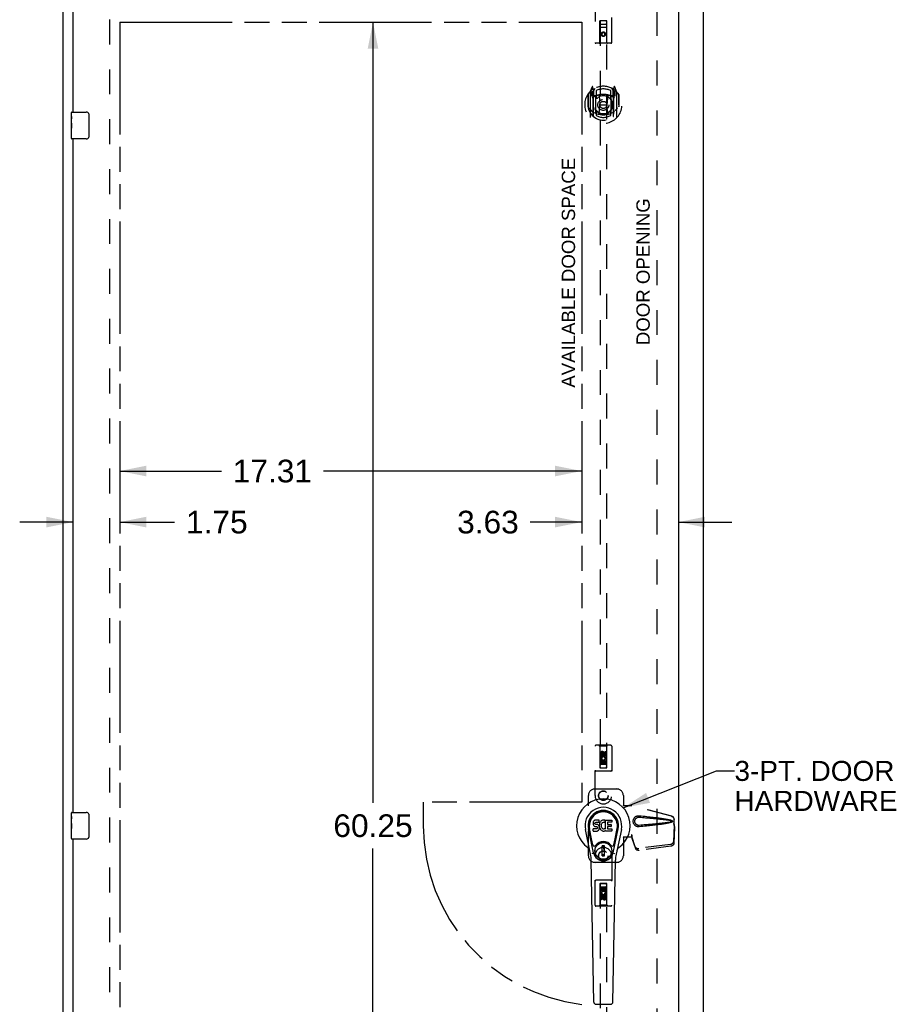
# Model space of a CAD drawing. Header units: inches. Extents: x 0 to 170, y 0 to 110.
# Tile 3 of 12: x 50 to 83, y 36 to 73. Entities that reach past the tile are written whole.
import ezdxf

# ---------------------------------------------------------------- set-up
doc = ezdxf.new("R2010")
doc.units = ezdxf.units.IN
doc.header["$LTSCALE"] = 9.35
doc.header["$MEASUREMENT"] = 0
doc.linetypes.add('HIDDEN', pattern=[0.2, 0.1, -0.1])
doc.linetypes.add('PHANTOM', pattern=[0.8, 0.45, -0.05, 0.1, -0.05, 0.1, -0.05])
doc.layers.get('0').update_dxf_attribs({"linetype": 'CONTINUOUS'})
for name, color, linetype in [('02___PRT_ALL_AXES', 7, 'CONTINUOUS'), ('AVAILABLE_DOOR_SPACE', 7, 'CONTINUOUS'), ('DEFAULT_2', 8, 'HIDDEN'), ('DIMENSIONS', 7, 'CONTINUOUS')]:
    doc.layers.add(name, color=color, linetype=linetype)
doc.styles.get("Standard").update_dxf_attribs({"font": 'arial.ttf'})
doc.dimstyles.new('DIMSTYLE_2', dxfattribs={"dimtxt": 0.85, "dimasz": 1, "dimexe": 0.09, "dimexo": 0.07, "dimgap": 0.0425, "dimtad": 0, "dimtih": 1, "dimtoh": 1, "dimzin": 4, "dimdsep": 46, "dimtxsty": 'Standard', "dimblk": '_FILLED', "dimblk1": '_FILLED', "dimblk2": '_FILLED', "dimcen": 0.09, "dimazin": 1, "dimtfac": 1, "dimtdec": 3, "dimtofl": 0, "dimtmove": 0, "dimatfit": 3, "dimldrblk": '_FILLED', "dimfxl": 0, "dimtolj": 1, "dimtzin": 4, "dimarcsym": 0})
doc.dimstyles.get("Standard").update_dxf_attribs({"dimtxt": 0.85, "dimasz": 1, "dimexe": 0.09, "dimexo": 0.07, "dimgap": 0.09, "dimtad": 0, "dimtih": 1, "dimtoh": 1, "dimdec": 3, "dimzin": 4, "dimdsep": 46, "dimtxsty": 'Standard', "dimblk": '_FILLED', "dimblk1": '_FILLED', "dimblk2": '_FILLED', "dimcen": 0.09, "dimadec": 3, "dimazin": 1, "dimtp": 0.001, "dimtm": 0.001, "dimtfac": 1, "dimtdec": 3, "dimtofl": 0, "dimtmove": 0, "dimatfit": 3, "dimldrblk": '_FILLED', "dimfxl": 0, "dimtolj": 1, "dimtzin": 4, "dimarcsym": 0})

# ---------------------------------------------------------------- blocks, each defined once
blk = doc.blocks.new('_FILLED')
at = {"color": 0, "linetype": 'ByBlock'}
blk.add_solid([(0, 0), (-1, 0.2), (-1, -0.2)], dxfattribs=at)
blk = doc.blocks.new('*D11')
at = {"layer": 'DIMENSIONS', "color": 2, "linetype": 'Continuous'}
for p, q in [((52.385, 53.886), (50.385, 53.886)), ((54.135, 53.886), (56.193, 53.886))]:
    blk.add_line(p, q, dxfattribs=at)
blk.add_blockref('_FILLED', (52.385, 53.886), dxfattribs=at)
at = {"layer": 'DIMENSIONS', "color": 2, "linetype": 'Continuous', "rotation": 180}
blk.add_blockref('_FILLED', (54.135, 53.886), dxfattribs=at)
at = {"layer": 'DIMENSIONS', "color": 2, "linetype": 'Continuous', "insert": (56.618, 54.311), "char_height": 0.85, "width": 2.30985, "attachment_point": 1, "line_spacing_factor": 0.9}
blk.add_mtext('1.75', dxfattribs=at)
blk = doc.blocks.new('*D12')
at = {"layer": 'DIMENSIONS', "color": 2, "linetype": 'Continuous'}
for p, q in [((54.135, 55.8), (57.946, 55.8)), ((71.448, 55.8), (61.766, 55.8))]:
    blk.add_line(p, q, dxfattribs=at)
at = {"layer": 'DIMENSIONS', "color": 2, "linetype": 'Continuous', "rotation": 180}
blk.add_blockref('_FILLED', (54.135, 55.8), dxfattribs=at)
at = {"layer": 'DIMENSIONS', "color": 2, "linetype": 'Continuous'}
blk.add_blockref('_FILLED', (71.448, 55.8), dxfattribs=at)
at = {"layer": 'DIMENSIONS', "color": 2, "linetype": 'Continuous', "insert": (59.856, 56.225), "char_height": 0.85, "width": 2.97026, "attachment_point": 2, "line_spacing_factor": 0.9}
blk.add_mtext('17.31', dxfattribs=at)
blk = doc.blocks.new('*D13')
at = {"layer": 'DIMENSIONS', "color": 2, "linetype": 'Continuous'}
for p, q in [((71.448, 53.886), (69.515, 53.886)), ((75.073, 53.886), (77.073, 53.886))]:
    blk.add_line(p, q, dxfattribs=at)
blk.add_blockref('_FILLED', (71.448, 53.886), dxfattribs=at)
at = {"layer": 'DIMENSIONS', "color": 2, "linetype": 'Continuous', "rotation": 180}
blk.add_blockref('_FILLED', (75.073, 53.886), dxfattribs=at)
at = {"layer": 'DIMENSIONS', "color": 2, "linetype": 'Continuous', "insert": (69.09, 54.311), "char_height": 0.85, "width": 2.30985, "attachment_point": 3, "line_spacing_factor": 0.9}
blk.add_mtext('3.63', dxfattribs=at)
blk = doc.blocks.new('*D14')
at = {"layer": 'DIMENSIONS', "color": 2, "linetype": 'Continuous'}
for p, q in [((63.626, 73.755), (63.626, 77.418)), ((63.626, 77.418), (64.451, 77.418)), ((63.626, 72.63), (63.626, 70.63))]:
    blk.add_line(p, q, dxfattribs=at)
for p, rotation in [((63.626, 73.755), 270), ((63.626, 72.63), 90)]:
    blk.add_blockref('_FILLED', p, dxfattribs=dict(at, rotation=rotation))
at = {"layer": 'DIMENSIONS', "color": 2, "linetype": 'Continuous', "insert": (64.876, 77.843), "char_height": 0.85, "width": 2.30985, "attachment_point": 1, "line_spacing_factor": 0.9}
blk.add_mtext('1.13', dxfattribs=at)
blk = doc.blocks.new('*D15')
at = {"layer": 'DIMENSIONS', "color": 2, "linetype": 'Continuous'}
for p, q in [((63.626, 72.63), (63.626, 43.355)), ((63.626, 12.38), (63.626, 41.655))]:
    blk.add_line(p, q, dxfattribs=at)
for p, rotation in [((63.626, 72.63), 90), ((63.626, 12.38), 270)]:
    blk.add_blockref('_FILLED', p, dxfattribs=dict(at, rotation=rotation))
at = {"layer": 'DIMENSIONS', "color": 2, "linetype": 'Continuous', "insert": (63.626, 42.93), "char_height": 0.85, "width": 2.97026, "attachment_point": 2, "line_spacing_factor": 0.9}
blk.add_mtext('60.25', dxfattribs=at)

msp = doc.modelspace()

# ---------------------------------------------------------------- linework, layer by layer
at = {"color": 3, "linetype": 'Continuous'}
for p, q in [((52.01, 4.609), (52.01, 76.401)), ((76.01, 4.609), (76.01, 76.401)), ((52.385, 69.255), (52.385, 73.651)), ((75.073, 73.651), (75.073, 11.359)), ((52.385, 43.005), (52.385, 68.255)), ((52.385, 16.755), (52.385, 42.005))]:
    msp.add_line(p, q, dxfattribs=at)
at = {"color": 7, "linetype": 'Continuous'}
for p, q in [((52.325, 69.094), (52.325, 69.24)), ((52.34, 69.255), (52.88, 69.255)), ((52.98, 69.155), (52.98, 68.355)), ((52.325, 68.836), (52.325, 68.87)), ((52.325, 68.639), (52.325, 68.671)), ((52.325, 68.27), (52.325, 68.409)), ((52.88, 68.255), (52.34, 68.255)), ((52.325, 42.844), (52.325, 42.99)), ((52.34, 43.005), (52.88, 43.005)), ((52.98, 42.905), (52.98, 42.105)), ((52.325, 42.586), (52.325, 42.62)), ((71.876, 42.619), (71.874, 42.596)), ((71.874, 42.596), (71.875, 42.572)), ((71.875, 42.572), (71.879, 42.548)), ((71.881, 42.643), (71.876, 42.619)), ((71.879, 42.548), (71.887, 42.526)), ((71.89, 42.665), (71.881, 42.643)), ((71.887, 42.526), (71.9, 42.506)), ((71.904, 42.685), (71.89, 42.665)), ((71.9, 42.506), (71.916, 42.488)), ((71.912, 42.693), (71.904, 42.685)), ((71.922, 42.699), (71.912, 42.693)), ((71.916, 42.488), (71.936, 42.475)), ((71.944, 42.709), (71.922, 42.699)), ((71.936, 42.475), (71.947, 42.471)), ((71.967, 42.716), (71.944, 42.709)), ((71.945, 42.584), (71.946, 42.599)), ((71.946, 42.576), (71.945, 42.584)), ((71.946, 42.599), (71.948, 42.614)), ((71.948, 42.569), (71.946, 42.576)), ((71.947, 42.471), (71.959, 42.469)), ((71.948, 42.614), (71.951, 42.621)), ((71.952, 42.563), (71.948, 42.569)), ((71.951, 42.621), (71.957, 42.625)), ((71.959, 42.559), (71.952, 42.563)), ((71.957, 42.625), (71.971, 42.63)), ((71.973, 42.555), (71.959, 42.559)), ((71.959, 42.469), (72.006, 42.469)), ((72.107, 42.716), (71.967, 42.716)), ((71.971, 42.63), (71.986, 42.631)), ((71.997, 42.555), (71.973, 42.555)), ((71.986, 42.631), (72.099, 42.631)), ((72.021, 42.554), (71.997, 42.555)), ((72.006, 42.469), (72.014, 42.468)), ((72.014, 42.468), (72.021, 42.465)), ((72.045, 42.549), (72.021, 42.554)), ((72.021, 42.465), (72.027, 42.461)), ((72.027, 42.461), (72.032, 42.455)), ((72.032, 42.455), (72.038, 42.441)), ((72.055, 42.544), (72.045, 42.549)), ((72.065, 42.537), (72.055, 42.544)), ((72.083, 42.521), (72.065, 42.537)), ((72.096, 42.501), (72.083, 42.521)), ((72.105, 42.478), (72.096, 42.501)), ((72.099, 42.631), (72.104, 42.632)), ((72.104, 42.632), (72.106, 42.637)), ((72.111, 42.455), (72.105, 42.478)), ((72.106, 42.637), (72.107, 42.65)), ((72.111, 42.552), (72.106, 42.508)), ((72.106, 42.508), (72.107, 42.486)), ((72.108, 42.673), (72.107, 42.716)), ((72.107, 42.65), (72.108, 42.673)), ((72.107, 42.486), (72.11, 42.464)), ((72.11, 42.464), (72.115, 42.442)), ((72.115, 42.574), (72.111, 42.552)), ((72.114, 42.431), (72.111, 42.455)), ((72.121, 42.596), (72.115, 42.574)), ((72.129, 42.616), (72.121, 42.596)), ((72.14, 42.636), (72.129, 42.616)), ((72.153, 42.654), (72.14, 42.636)), ((72.168, 42.671), (72.153, 42.654)), ((72.184, 42.686), (72.168, 42.671)), ((72.176, 42.524), (72.175, 42.497)), ((72.175, 42.497), (72.177, 42.483)), ((72.179, 42.55), (72.176, 42.524)), ((72.177, 42.483), (72.18, 42.471)), ((72.183, 42.563), (72.179, 42.55)), ((72.18, 42.471), (72.19, 42.446)), ((72.189, 42.575), (72.183, 42.563)), ((72.202, 42.699), (72.184, 42.686)), ((72.203, 42.598), (72.189, 42.575)), ((72.223, 42.708), (72.202, 42.699)), ((72.211, 42.608), (72.203, 42.598)), ((72.222, 42.616), (72.211, 42.608)), ((72.247, 42.626), (72.222, 42.616)), ((72.245, 42.713), (72.223, 42.708)), ((72.267, 42.715), (72.245, 42.713)), ((72.26, 42.63), (72.247, 42.626)), ((72.273, 42.63), (72.26, 42.63)), ((72.289, 42.714), (72.267, 42.715)), ((72.286, 42.626), (72.273, 42.63)), ((72.299, 42.621), (72.286, 42.626)), ((72.3, 42.713), (72.289, 42.714)), ((72.311, 42.709), (72.3, 42.713)), ((72.331, 42.692), (72.305, 42.624)), ((72.33, 42.697), (72.311, 42.709)), ((72.34, 42.714), (72.577, 42.714)), ((72.34, 42.389), (72.34, 42.714)), ((72.41, 42.626), (72.41, 42.559)), ((72.411, 42.468), (72.411, 42.39)), ((72.577, 42.631), (72.414, 42.631)), ((72.414, 42.555), (72.546, 42.555)), ((72.546, 42.472), (72.416, 42.472)), ((72.55, 42.55), (72.55, 42.477)), ((72.581, 42.71), (72.581, 42.635)), ((52.325, 42.389), (52.325, 42.421)), ((52.325, 42.02), (52.325, 42.159)), ((71.784, 41.435), (71.586, 42.361)), ((71.894, 41.482), (71.702, 42.386)), ((71.75, 42.16), (71.706, 42.387)), ((71.817, 42.013), (71.743, 42.394)), ((71.876, 42.31), (71.876, 42.385)), ((71.94, 42.39), (71.881, 42.389)), ((71.881, 42.305), (72.025, 42.305)), ((72.001, 42.39), (71.94, 42.39)), ((72.016, 42.391), (72.001, 42.39)), ((72.023, 42.394), (72.016, 42.391)), ((72.028, 42.4), (72.023, 42.394)), ((72.025, 42.305), (72.037, 42.306)), ((72.037, 42.412), (72.028, 42.4)), ((72.04, 42.419), (72.037, 42.412)), ((72.037, 42.306), (72.048, 42.31)), ((72.038, 42.441), (72.041, 42.426)), ((72.041, 42.426), (72.04, 42.419)), ((72.048, 42.31), (72.068, 42.324)), ((72.068, 42.324), (72.085, 42.341)), ((72.085, 42.341), (72.092, 42.351)), ((72.092, 42.351), (72.097, 42.362)), ((72.097, 42.362), (72.106, 42.384)), ((72.106, 42.384), (72.112, 42.407)), ((72.112, 42.407), (72.114, 42.431)), ((72.115, 42.442), (72.122, 42.421)), ((72.122, 42.421), (72.143, 42.381)), ((72.143, 42.381), (72.156, 42.363)), ((72.156, 42.363), (72.17, 42.346)), ((72.17, 42.346), (72.187, 42.331)), ((72.187, 42.331), (72.204, 42.318)), ((72.19, 42.446), (72.203, 42.423)), ((72.203, 42.423), (72.212, 42.413)), ((72.204, 42.318), (72.214, 42.312)), ((72.212, 42.413), (72.222, 42.404)), ((72.214, 42.312), (72.225, 42.309)), ((72.222, 42.404), (72.233, 42.396)), ((72.225, 42.309), (72.247, 42.303)), ((72.233, 42.396), (72.246, 42.392)), ((72.246, 42.392), (72.259, 42.389)), ((72.247, 42.303), (72.269, 42.301)), ((72.259, 42.389), (72.272, 42.389)), ((72.269, 42.301), (72.291, 42.304)), ((72.272, 42.389), (72.286, 42.391)), ((72.286, 42.391), (72.298, 42.395)), ((72.291, 42.304), (72.312, 42.311)), ((72.298, 42.395), (72.31, 42.4)), ((72.31, 42.4), (72.321, 42.408)), ((72.312, 42.311), (72.331, 42.322)), ((72.328, 42.407), (72.34, 42.389)), ((72.342, 42.322), (72.331, 42.322)), ((72.331, 42.322), (72.331, 42.322)), ((72.342, 42.309), (72.342, 42.322)), ((72.577, 42.305), (72.346, 42.305)), ((72.416, 42.386), (72.577, 42.386)), ((72.582, 42.381), (72.582, 42.309)), ((72.626, 41.482), (72.818, 42.386)), ((72.703, 42.013), (72.777, 42.394)), ((72.934, 42.361), (72.737, 41.435)), ((72.77, 42.16), (72.814, 42.387)), ((52.88, 42.005), (52.34, 42.005)), ((71.865, 41.788), (71.817, 42.013)), ((72.305, 41.747), (72.215, 41.747)), ((72.215, 41.373), (72.215, 41.747)), ((72.305, 41.373), (72.305, 41.747)), ((72.655, 41.788), (72.703, 42.013)), ((72.215, 41.708), (72.305, 41.708)), ((72.305, 41.413), (72.215, 41.413)), ((72.215, 41.373), (72.305, 41.373)), ((72.266, 41.708), (72.266, 41.629)), ((72.305, 41.629), (72.266, 41.629)), ((71.902, 35.889), (71.809, 41.21)), ((72.618, 35.889), (72.711, 41.21)), ((71.981, 35.812), (72.539, 35.812))]:
    msp.add_line(p, q, dxfattribs=at)
for points in [[(52.973, 69.191), (52.975, 69.185), (52.977, 69.18), (52.978, 69.174), (52.979, 69.167), (52.98, 69.161), (52.98, 69.155)], [(52.98, 68.355), (52.98, 68.349), (52.979, 68.342), (52.978, 68.336), (52.977, 68.33), (52.975, 68.324), (52.973, 68.319)], [(52.973, 42.941), (52.975, 42.935), (52.977, 42.93), (52.978, 42.924), (52.979, 42.917), (52.98, 42.911), (52.98, 42.905)], [(52.98, 42.105), (52.98, 42.099), (52.979, 42.092), (52.978, 42.086), (52.977, 42.08), (52.975, 42.074), (52.973, 42.069)], [(71.862, 41.452), (71.86, 41.457), (71.858, 41.463), (71.857, 41.469), (71.856, 41.474)], [(72.664, 41.474), (72.663, 41.469), (72.662, 41.463), (72.66, 41.457), (72.658, 41.452)]]:
    msp.add_lwpolyline(points, dxfattribs=at)
for radius in [0.317, 0.313]:
    msp.add_circle((72.26, 41.56), radius, dxfattribs=at)
for centre, radius, start, end in [((52.34, 69.24), 0.015, 90, 180), ((52.88, 69.155), 0.1, 21.1999, 90), ((52.88, 68.355), 0.1, 270, 338.7946), ((52.34, 68.27), 0.015, 180, 270), ((72.26, 42.505), 1.004, 305.5066, 234.4934), ((72.26, 42.505), 0.689, 347.9703, 192.0297), ((52.34, 42.99), 0.015, 90, 180), ((52.88, 42.905), 0.1, 21.1999, 90), ((72.26, 42.505), 0.571, 347.9703, 192.0297), ((72.26, 42.495), 0.527, 348.9402, 191.0594), ((72.301, 42.626), 0.00448, 246.1578, 339.0016), ((72.327, 42.694), 0.00448, 339.0016, 51.8729), ((72.414, 42.626), 0.00448, 90, 180), ((72.414, 42.559), 0.00448, 180, 270), ((72.416, 42.468), 0.00448, 90, 180), ((72.546, 42.55), 0.00448, 0, 90), ((72.546, 42.477), 0.00448, 270, 360), ((72.577, 42.71), 0.00448, 0, 90), ((72.577, 42.635), 0.00448, 270, 360), ((71.881, 42.385), 0.00448, 90, 180.0119), ((71.881, 42.31), 0.00483, 180, 270), ((72.324, 42.404), 0.00448, 34.0893, 127.3444), ((72.346, 42.309), 0.00448, 180, 270), ((72.416, 42.39), 0.00448, 180, 270), ((72.577, 42.381), 0.00448, 0, 90), ((72.577, 42.309), 0.00448, 270, 360), ((52.34, 42.02), 0.015, 180, 270), ((52.88, 42.105), 0.1, 270, 338.7946), ((71.923, 41.8), 0.0591, 192.0297, 324.5763), ((72.26, 41.56), 0.354, 35.4237, 144.5763), ((72.597, 41.8), 0.0591, 215.4237, 347.9703), ((71.563, 41.527), 0.197, 12.0297, 54.4934), ((70.628, 41.189), 1.181, 1, 12.0297), ((72.26, 41.56), 0.374, 192.0297, 347.9703), ((73.892, 41.189), 1.181, 167.9703, 179), ((72.957, 41.527), 0.197, 125.5066, 167.9703), ((71.981, 35.891), 0.0787, 181, 270), ((72.539, 35.891), 0.0787, 270, 359)]:
    msp.add_arc(centre, radius, start, end, dxfattribs=at)
msp.add_ellipse((72.26, 42.495), major_axis=(0, 0.565), ratio=0.999848, start_param=-1.76365, end_param=1.76365, dxfattribs=at)
at = {"layer": '02___PRT_ALL_AXES', "color": 7, "linetype": 'Continuous'}
for p, q in [((52.325, 69.094), (52.325, 69.24)), ((52.325, 68.836), (52.325, 69.093)), ((52.331, 69.038), (52.325, 69.038)), ((52.325, 68.87), (52.332, 68.87)), ((52.325, 68.27), (52.325, 68.834)), ((52.327, 68.807), (52.325, 68.807)), ((52.325, 68.675), (52.331, 68.675)), ((52.332, 68.87), (52.332, 69.006)), ((52.325, 68.639), (52.332, 68.639)), ((52.325, 68.577), (52.332, 68.577)), ((52.325, 68.409), (52.332, 68.409)), ((52.332, 68.409), (52.332, 68.639)), ((52.325, 42.844), (52.325, 42.99)), ((52.325, 42.586), (52.325, 42.843)), ((52.331, 42.788), (52.325, 42.788)), ((52.325, 42.62), (52.332, 42.62)), ((52.325, 42.02), (52.325, 42.584)), ((52.327, 42.557), (52.325, 42.557)), ((52.332, 42.62), (52.332, 42.756)), ((52.325, 42.425), (52.331, 42.425)), ((52.325, 42.389), (52.332, 42.389)), ((52.325, 42.327), (52.332, 42.327)), ((52.325, 42.159), (52.332, 42.159)), ((52.332, 42.159), (52.332, 42.389))]:
    msp.add_line(p, q, dxfattribs=at)
at = {"layer": '02___PRT_ALL_AXES', "color": 8, "linetype": 'HIDDEN'}
for p, q in [((72.153, 45.128), (72.153, 45.22)), ((72.196, 45.128), (72.153, 45.128)), ((72.196, 45.22), (72.196, 45.128)), ((72.24, 45.192), (72.24, 45.22)), ((72.281, 45.234), (72.281, 45.188)), ((72.324, 45.284), (72.367, 45.284)), ((72.324, 45.192), (72.324, 45.284)), ((72.367, 45.284), (72.367, 45.192)), ((72.153, 44.971), (72.331, 44.971)), ((72.153, 44.815), (72.153, 44.971)), ((72.196, 44.815), (72.153, 44.815)), ((72.201, 44.996), (72.162, 44.979)), ((72.238, 44.929), (72.196, 44.929)), ((72.196, 44.929), (72.196, 44.815)), ((72.238, 44.837), (72.238, 44.929)), ((72.281, 44.837), (72.238, 44.837)), ((72.324, 44.929), (72.281, 44.929)), ((72.281, 44.929), (72.281, 44.837)), ((72.331, 44.971), (72.312, 44.984)), ((72.324, 44.815), (72.324, 44.929)), ((72.367, 44.815), (72.324, 44.815)), ((72.356, 44.975), (72.354, 44.971)), ((72.354, 44.971), (72.367, 44.971)), ((72.367, 44.971), (72.367, 44.815)), ((72.153, 40.195), (72.196, 40.195)), ((72.153, 40.038), (72.153, 40.195)), ((72.166, 40.038), (72.153, 40.038)), ((72.164, 40.035), (72.166, 40.038)), ((72.367, 40.038), (72.189, 40.038)), ((72.189, 40.038), (72.208, 40.025)), ((72.196, 40.195), (72.196, 40.081)), ((72.196, 40.081), (72.239, 40.081)), ((72.239, 40.173), (72.282, 40.173)), ((72.239, 40.081), (72.239, 40.173)), ((72.282, 40.173), (72.282, 40.081)), ((72.282, 40.081), (72.324, 40.081)), ((72.319, 40.014), (72.358, 40.031)), ((72.324, 40.195), (72.367, 40.195)), ((72.324, 40.081), (72.324, 40.195)), ((72.324, 39.882), (72.367, 39.882)), ((72.324, 39.79), (72.324, 39.882)), ((72.367, 40.195), (72.367, 40.038)), ((72.367, 39.882), (72.367, 39.79)), ((72.153, 39.726), (72.153, 39.818)), ((72.196, 39.726), (72.153, 39.726)), ((72.196, 39.818), (72.196, 39.726)), ((72.239, 39.776), (72.239, 39.822)), ((72.28, 39.818), (72.28, 39.79))]:
    msp.add_line(p, q, dxfattribs=at)
at = {"layer": '02___PRT_ALL_AXES', "color": 7, "linetype": 'Continuous'}
for points in [[(52.325, 69.094), (52.325, 69.09), (52.326, 69.086), (52.326, 69.08), (52.327, 69.074), (52.328, 69.067), (52.329, 69.06), (52.33, 69.052), (52.33, 69.043)], [(52.33, 69.043), (52.331, 69.034), (52.332, 69.025), (52.332, 69.016), (52.332, 69.006)], [(52.325, 68.836), (52.325, 68.828), (52.326, 68.819), (52.326, 68.809)], [(52.326, 68.809), (52.327, 68.798), (52.328, 68.787), (52.329, 68.776), (52.33, 68.763), (52.331, 68.751), (52.331, 68.738), (52.332, 68.726), (52.332, 68.713), (52.332, 68.7), (52.331, 68.687), (52.331, 68.675), (52.33, 68.662), (52.329, 68.65)], [(52.325, 42.844), (52.325, 42.84), (52.326, 42.836), (52.326, 42.83), (52.327, 42.824), (52.328, 42.817), (52.329, 42.81), (52.33, 42.802), (52.33, 42.793)], [(52.325, 42.586), (52.325, 42.578), (52.326, 42.569), (52.326, 42.559)], [(52.326, 42.559), (52.327, 42.548), (52.328, 42.537), (52.329, 42.526), (52.33, 42.513), (52.331, 42.501), (52.331, 42.488), (52.332, 42.476), (52.332, 42.463), (52.332, 42.45), (52.331, 42.437), (52.331, 42.425), (52.33, 42.412), (52.329, 42.4)], [(52.33, 42.793), (52.331, 42.784), (52.332, 42.775), (52.332, 42.766), (52.332, 42.756)]]:
    msp.add_lwpolyline(points, dxfattribs=at)
at = {"layer": '02___PRT_ALL_AXES', "color": 8, "linetype": 'HIDDEN'}
for centre, radius in [((72.26, 72.177), 0.085), ((72.26, 45.177), 0.085), ((72.26, 43.63), 0.172), ((72.26, 41.38), 0.172), ((72.26, 39.832), 0.085)]:
    msp.add_circle(centre, radius, dxfattribs=at)
for centre, radius, start, end in [((72.218, 45.22), 0.0644, 12.2995, 180.0775), ((72.26, 45.021), 0.107, 334.2636, 203.4027), ((72.218, 45.22), 0.0219, 359.9011, 180), ((72.26, 45.021), 0.0639, 324.8895, 203.4026), ((72.303, 45.192), 0.0635, 180, 360), ((72.302, 45.192), 0.0219, 190.307, 360), ((72.26, 39.989), 0.107, 154.2636, 23.4027), ((72.217, 39.818), 0.0635, 0, 180), ((72.26, 39.989), 0.0639, 144.8895, 23.4026), ((72.218, 39.818), 0.0219, 10.307, 180), ((72.302, 39.79), 0.0644, 192.2995, 0.0775), ((72.302, 39.79), 0.0219, 179.9011, 360)]:
    msp.add_arc(centre, radius, start, end, dxfattribs=at)
at = {"layer": '02___PRT_ALL_AXES', "color": 7, "linetype": 'Continuous'}
for centre in [(52.588, 68.671), (52.588, 42.421)]:
    msp.add_ellipse(centre, major_axis=(0.263, 0), ratio=0.432808, start_param=3.141593, end_param=3.321581, dxfattribs=at)
at = {"layer": 'AVAILABLE_DOOR_SPACE', "color": 4, "linetype": 'PHANTOM'}
for p, q in [((54.135, 72.63), (54.135, 12.38)), ((54.135, 72.63), (71.448, 72.63)), ((71.448, 72.63), (71.448, 43.38)), ((65.51, 43.38), (65.51, 42.505)), ((71.448, 43.38), (65.51, 43.38))]:
    msp.add_line(p, q, dxfattribs=at)
msp.add_arc((72.26, 42.505), 6.75, 180, 263.0865, dxfattribs=at)
at = {"layer": 'DEFAULT_2', "color": 8, "linetype": 'HIDDEN'}
for p, q in [((71.948, 73.592), (71.948, 71.867)), ((72.573, 71.867), (72.573, 73.592)), ((53.76, 11.953), (53.76, 73.057)), ((74.26, 73.057), (74.26, 11.953)), ((72.13, 71.867), (72.134, 72.677)), ((72.388, 72.427), (72.132, 72.427)), ((72.135, 72.677), (72.134, 72.677)), ((72.135, 72.677), (72.135, 44.676)), ((72.385, 72.677), (72.135, 72.677)), ((72.175, 72.552), (72.345, 72.552)), ((72.385, 44.676), (72.385, 72.677)), ((72.387, 72.677), (72.385, 72.677)), ((72.39, 71.867), (72.387, 72.677)), ((72.26, 72.249), (72.198, 72.213)), ((72.198, 72.213), (72.198, 72.141)), ((72.198, 72.213), (72.208, 72.207)), ((72.198, 72.141), (72.208, 72.147)), ((72.198, 72.141), (72.26, 72.105)), ((72.26, 72.238), (72.208, 72.207)), ((72.208, 72.207), (72.208, 72.147)), ((72.208, 72.147), (72.26, 72.116)), ((72.26, 72.249), (72.26, 72.238)), ((72.323, 72.213), (72.26, 72.249)), ((72.313, 72.207), (72.26, 72.238)), ((72.26, 72.116), (72.313, 72.147)), ((72.26, 72.105), (72.323, 72.141)), ((72.26, 72.105), (72.26, 72.116)), ((72.323, 72.213), (72.313, 72.207)), ((72.313, 72.147), (72.313, 72.207)), ((72.323, 72.141), (72.313, 72.147)), ((72.323, 72.141), (72.323, 72.213)), ((72.543, 71.837), (71.978, 71.837)), ((71.835, 70.203), (71.764, 70.028)), ((71.878, 70.12), (71.863, 70.2)), ((71.885, 70.047), (71.955, 70.156)), ((72.565, 70.156), (72.635, 70.047)), ((72.657, 70.2), (72.643, 70.12)), ((72.756, 70.028), (72.685, 70.203)), ((71.678, 69.922), (71.678, 69.533)), ((71.685, 69.919), (71.685, 69.462)), ((71.76, 70.017), (71.76, 69.05)), ((71.818, 70.012), (71.818, 69.862)), ((71.878, 70.012), (71.818, 70.012)), ((71.818, 69.862), (71.878, 69.862)), ((71.826, 69.98), (71.855, 69.934)), ((71.885, 69.987), (71.83, 69.987)), ((71.857, 70.099), (71.856, 70.098)), ((71.856, 70.098), (71.856, 70.098)), ((71.856, 70.098), (71.856, 70.098)), ((71.878, 69.103), (71.878, 70.12)), ((71.885, 69.103), (71.885, 70.106)), ((71.888, 70.082), (71.888, 69.874)), ((71.978, 69.861), (71.905, 69.861)), ((71.908, 69.854), (71.973, 69.854)), ((71.978, 69.22), (71.978, 69.851)), ((71.985, 70.06), (71.985, 69.807)), ((72.097, 69.878), (72.128, 69.533)), ((72.423, 69.878), (72.393, 69.533)), ((72.535, 69.807), (72.535, 70.06)), ((72.615, 69.861), (72.543, 69.861)), ((72.543, 69.851), (72.543, 69.22)), ((72.547, 69.854), (72.613, 69.854)), ((72.633, 69.874), (72.633, 70.082)), ((72.635, 69.103), (72.635, 70.106)), ((72.69, 69.987), (72.635, 69.987)), ((72.643, 70.12), (72.643, 69.103)), ((72.703, 70.012), (72.643, 70.012)), ((72.643, 69.862), (72.703, 69.862)), ((72.664, 70.098), (72.66, 70.101)), ((72.665, 69.934), (72.694, 69.98)), ((72.703, 69.862), (72.703, 70.012)), ((72.76, 69.05), (72.76, 70.017)), ((72.835, 69.919), (72.835, 69.462)), ((72.843, 69.533), (72.843, 69.922)), ((71.678, 69.533), (71.693, 69.533)), ((71.685, 69.462), (71.685, 69.459)), ((72.097, 69.194), (72.128, 69.533)), ((72.128, 69.533), (72.393, 69.533)), ((72.423, 69.194), (72.393, 69.533)), ((72.843, 69.533), (72.828, 69.533)), ((72.835, 69.462), (72.835, 69.459)), ((71.985, 69.246), (71.985, 69.143)), ((72.535, 69.143), (72.535, 69.246)), ((71.948, 43.63), (71.948, 45.487)), ((72.543, 45.517), (71.978, 45.517)), ((72.13, 45.487), (72.1, 45.517)), ((72.39, 45.487), (72.13, 45.487)), ((72.13, 45.487), (72.134, 44.677)), ((72.387, 44.677), (72.39, 45.487)), ((72.39, 45.487), (72.42, 45.517)), ((72.573, 45.487), (72.573, 43.63)), ((72.26, 45.249), (72.198, 45.213)), ((72.198, 45.213), (72.198, 45.141)), ((72.198, 45.213), (72.208, 45.207)), ((72.198, 45.141), (72.208, 45.147)), ((72.198, 45.141), (72.26, 45.105)), ((72.26, 45.238), (72.208, 45.207)), ((72.208, 45.207), (72.208, 45.147)), ((72.208, 45.147), (72.26, 45.116)), ((72.323, 45.213), (72.26, 45.249)), ((72.26, 45.249), (72.26, 45.238)), ((72.313, 45.207), (72.26, 45.238)), ((72.26, 45.116), (72.313, 45.147)), ((72.26, 45.105), (72.323, 45.141)), ((72.26, 45.105), (72.26, 45.116)), ((72.323, 45.213), (72.313, 45.207)), ((72.313, 45.147), (72.313, 45.207)), ((72.323, 45.141), (72.313, 45.147)), ((72.323, 45.141), (72.323, 45.213)), ((72.388, 44.927), (72.132, 44.927)), ((72.134, 44.677), (72.387, 44.677)), ((72.135, 44.679), (72.385, 44.679)), ((72.135, 44.676), (72.385, 44.676)), ((72.345, 44.802), (72.175, 44.802)), ((72.543, 44.552), (71.978, 44.552)), ((71.698, 41.38), (71.698, 43.63)), ((71.948, 43.88), (72.76, 43.88)), ((73.01, 43.63), (73.01, 43.277)), ((73.007, 43.26), (73.01, 43.277)), ((73.007, 43.26), (73.328, 43.26)), ((73.014, 43.26), (73.01, 43.277)), ((74.818, 42.858), (73.32, 43.26)), ((74.825, 42.858), (73.328, 43.26)), ((74.888, 42.589), (74.91, 42.507)), ((74.909, 42.518), (74.89, 41.903)), ((74.896, 42.589), (74.918, 42.507)), ((74.909, 42.518), (74.923, 42.447)), ((74.91, 42.507), (74.91, 42.737)), ((74.918, 42.507), (74.91, 42.507)), ((74.912, 42.535), (74.92, 42.478)), ((74.918, 42.507), (74.918, 42.737)), ((74.92, 42.478), (74.921, 42.468)), ((74.921, 42.468), (74.922, 42.457)), ((74.922, 42.457), (74.923, 42.447)), ((73.328, 42.167), (73.32, 42.167)), ((73.32, 42.167), (73.32, 42.08)), ((73.458, 41.709), (73.327, 42.093)), ((73.34, 42.022), (73.327, 42.093)), ((73.328, 42.167), (73.328, 42.08)), ((74.923, 42.447), (74.904, 41.832)), ((73.328, 42.08), (73.007, 42.08)), ((73.007, 42.08), (73.01, 42.063)), ((73.014, 42.08), (73.01, 42.063)), ((73.01, 42.063), (73.01, 41.38)), ((73.472, 41.638), (73.34, 42.022)), ((74.773, 41.804), (73.585, 41.652)), ((74.786, 41.733), (73.599, 41.581)), ((71.948, 39.522), (71.948, 41.38)), ((72.573, 41.38), (72.573, 39.522)), ((72.76, 41.13), (71.948, 41.13)), ((72.543, 40.457), (71.978, 40.457)), ((72.134, 40.332), (72.13, 39.522)), ((72.134, 40.332), (72.387, 40.332)), ((72.385, 40.334), (72.135, 40.334)), ((72.135, 40.334), (72.135, 12.332)), ((72.385, 40.331), (72.135, 40.331)), ((72.385, 12.332), (72.385, 40.334)), ((72.39, 39.522), (72.387, 40.332)), ((72.132, 40.082), (72.388, 40.082)), ((72.175, 40.207), (72.345, 40.207)), ((72.26, 39.905), (72.198, 39.869)), ((72.198, 39.869), (72.208, 39.863)), ((72.198, 39.869), (72.198, 39.797)), ((72.26, 39.893), (72.208, 39.863)), ((72.323, 39.869), (72.26, 39.905)), ((72.26, 39.905), (72.26, 39.893)), ((72.313, 39.863), (72.26, 39.893)), ((72.323, 39.869), (72.313, 39.863)), ((72.323, 39.797), (72.323, 39.869)), ((72.13, 39.522), (72.1, 39.492)), ((72.39, 39.522), (72.13, 39.522)), ((72.198, 39.797), (72.208, 39.802)), ((72.198, 39.797), (72.26, 39.761)), ((72.208, 39.863), (72.208, 39.802)), ((72.208, 39.802), (72.26, 39.772)), ((72.26, 39.772), (72.313, 39.802)), ((72.26, 39.761), (72.323, 39.797)), ((72.26, 39.761), (72.26, 39.772)), ((72.313, 39.802), (72.313, 39.863)), ((72.323, 39.797), (72.313, 39.802)), ((72.39, 39.522), (72.42, 39.492)), ((72.543, 39.492), (71.978, 39.492))]:
    msp.add_line(p, q, dxfattribs=at)
for points in [[(71.728, 69.42), (71.731, 69.415), (71.734, 69.41), (71.737, 69.405), (71.74, 69.4), (71.742, 69.396), (71.745, 69.392), (71.748, 69.388), (71.75, 69.384), (71.753, 69.38), (71.755, 69.376), (71.758, 69.373), (71.76, 69.369), (71.763, 69.366), (71.765, 69.363), (71.767, 69.36), (71.769, 69.357), (71.771, 69.355), (71.774, 69.352), (71.776, 69.349), (71.778, 69.347), (71.78, 69.345), (71.782, 69.342), (71.784, 69.34), (71.786, 69.338), (71.787, 69.336), (71.789, 69.334), (71.791, 69.332), (71.793, 69.33), (71.795, 69.329), (71.796, 69.327), (71.798, 69.325), (71.8, 69.324), (71.801, 69.322), (71.803, 69.321), (71.804, 69.32), (71.806, 69.318)], [(72.714, 69.318), (72.716, 69.32), (72.717, 69.321), (72.719, 69.322), (72.721, 69.324), (72.722, 69.325), (72.724, 69.327), (72.726, 69.329), (72.727, 69.33), (72.729, 69.332), (72.731, 69.334), (72.733, 69.336), (72.734, 69.338), (72.736, 69.34), (72.738, 69.342), (72.74, 69.345), (72.742, 69.347), (72.744, 69.349), (72.746, 69.352), (72.749, 69.355), (72.751, 69.357), (72.753, 69.36), (72.755, 69.363), (72.757, 69.366), (72.76, 69.369), (72.762, 69.373), (72.765, 69.376), (72.767, 69.38), (72.77, 69.384), (72.772, 69.387), (72.775, 69.392), (72.778, 69.396), (72.781, 69.4), (72.783, 69.405), (72.786, 69.41), (72.789, 69.415), (72.793, 69.42)], [(72.448, 69.177), (72.443, 69.175), (72.437, 69.174), (72.432, 69.172), (72.426, 69.171), (72.421, 69.17), (72.415, 69.168), (72.41, 69.167), (72.404, 69.166), (72.399, 69.165), (72.394, 69.164), (72.388, 69.163), (72.383, 69.162), (72.377, 69.161), (72.371, 69.16), (72.366, 69.159), (72.36, 69.158), (72.355, 69.157), (72.349, 69.157), (72.344, 69.156), (72.338, 69.155), (72.333, 69.155), (72.327, 69.154), (72.322, 69.154), (72.316, 69.153), (72.31, 69.153), (72.305, 69.152), (72.299, 69.152), (72.294, 69.152), (72.288, 69.151), (72.282, 69.151), (72.277, 69.151), (72.271, 69.151), (72.266, 69.151), (72.26, 69.151), (72.254, 69.151), (72.249, 69.151), (72.243, 69.151), (72.238, 69.151), (72.232, 69.151), (72.226, 69.152), (72.221, 69.152), (72.215, 69.152), (72.21, 69.153), (72.204, 69.153), (72.199, 69.154), (72.193, 69.154), (72.187, 69.155), (72.182, 69.155), (72.176, 69.156), (72.171, 69.157), (72.165, 69.157), (72.16, 69.158), (72.154, 69.159), (72.149, 69.16), (72.143, 69.161), (72.138, 69.162), (72.132, 69.163), (72.127, 69.164), (72.121, 69.165), (72.116, 69.166), (72.11, 69.167), (72.105, 69.168), (72.099, 69.17), (72.094, 69.171), (72.088, 69.172), (72.083, 69.174), (72.077, 69.175), (72.072, 69.177)], [(73.604, 42.462), (73.591, 42.461), (73.578, 42.461), (73.565, 42.462), (73.552, 42.463), (73.54, 42.466), (73.527, 42.469), (73.515, 42.473), (73.503, 42.478), (73.491, 42.483), (73.48, 42.489), (73.468, 42.497), (73.457, 42.505), (73.446, 42.515), (73.434, 42.526), (73.423, 42.538), (73.413, 42.552), (73.404, 42.568), (73.396, 42.584), (73.389, 42.6), (73.384, 42.617), (73.38, 42.634), (73.378, 42.652), (73.377, 42.669), (73.378, 42.686), (73.38, 42.704), (73.384, 42.721), (73.388, 42.738), (73.395, 42.754), (73.403, 42.771), (73.412, 42.786), (73.422, 42.8), (73.433, 42.813), (73.444, 42.824), (73.456, 42.834), (73.467, 42.843), (73.479, 42.85), (73.49, 42.856), (73.502, 42.862), (73.514, 42.867), (73.526, 42.871), (73.539, 42.874), (73.552, 42.876), (73.565, 42.878)], [(73.604, 42.515), (73.595, 42.515), (73.585, 42.515), (73.576, 42.516), (73.566, 42.517), (73.557, 42.519), (73.548, 42.521), (73.539, 42.524), (73.531, 42.528), (73.522, 42.532), (73.514, 42.536), (73.506, 42.542), (73.497, 42.548), (73.489, 42.555), (73.481, 42.563), (73.473, 42.572), (73.466, 42.582), (73.459, 42.593), (73.454, 42.604), (73.449, 42.615), (73.445, 42.627), (73.443, 42.637), (73.441, 42.648), (73.44, 42.659), (73.44, 42.669), (73.44, 42.679), (73.441, 42.69), (73.442, 42.701), (73.445, 42.711), (73.448, 42.723), (73.453, 42.734), (73.458, 42.745), (73.465, 42.756), (73.472, 42.766), (73.48, 42.776), (73.488, 42.784), (73.496, 42.791), (73.505, 42.797), (73.513, 42.803), (73.521, 42.808), (73.53, 42.812), (73.539, 42.815), (73.548, 42.818), (73.557, 42.821), (73.566, 42.823), (73.576, 42.824), (73.585, 42.825), (73.594, 42.825), (73.604, 42.824)], [(73.565, 42.878), (73.578, 42.879), (73.591, 42.879), (73.604, 42.878)], [(73.604, 42.878), (73.68, 42.87), (73.752, 42.863), (73.822, 42.856), (73.889, 42.849), (73.953, 42.842), (74.014, 42.835), (74.073, 42.828), (74.13, 42.822), (74.184, 42.815), (74.236, 42.809), (74.286, 42.803), (74.334, 42.797), (74.38, 42.791), (74.423, 42.785), (74.466, 42.779), (74.506, 42.773), (74.544, 42.767), (74.581, 42.761), (74.617, 42.755), (74.65, 42.748), (74.683, 42.742), (74.714, 42.736), (74.743, 42.729), (74.771, 42.721), (74.797, 42.713), (74.822, 42.705)], [(73.604, 42.824), (73.667, 42.819), (73.729, 42.814), (73.788, 42.809), (73.844, 42.804), (73.899, 42.799), (73.952, 42.795), (74.003, 42.79), (74.052, 42.786), (74.099, 42.781), (74.144, 42.777), (74.187, 42.773), (74.228, 42.769), (74.267, 42.766), (74.305, 42.762), (74.341, 42.758), (74.375, 42.755), (74.408, 42.752), (74.439, 42.748), (74.47, 42.745), (74.499, 42.742), (74.527, 42.739), (74.555, 42.735), (74.582, 42.732), (74.609, 42.729), (74.635, 42.726), (74.662, 42.722), (74.689, 42.718), (74.716, 42.714), (74.743, 42.71), (74.769, 42.705), (74.796, 42.7), (74.822, 42.694)], [(74.818, 42.858), (74.831, 42.853), (74.843, 42.848), (74.855, 42.841), (74.866, 42.833), (74.876, 42.823), (74.884, 42.813), (74.892, 42.802), (74.898, 42.79), (74.904, 42.777), (74.907, 42.764), (74.909, 42.751), (74.91, 42.737)], [(74.918, 42.737), (74.917, 42.751), (74.915, 42.764), (74.911, 42.777), (74.906, 42.79), (74.9, 42.802), (74.892, 42.813), (74.883, 42.823), (74.873, 42.833), (74.862, 42.841), (74.851, 42.848), (74.838, 42.853), (74.825, 42.858)], [(74.822, 42.646), (74.796, 42.64), (74.769, 42.634), (74.743, 42.63), (74.716, 42.626), (74.689, 42.622), (74.663, 42.618), (74.636, 42.614), (74.609, 42.611), (74.582, 42.608), (74.555, 42.604), (74.528, 42.601), (74.499, 42.598), (74.47, 42.595), (74.44, 42.592), (74.409, 42.588), (74.376, 42.585), (74.342, 42.581), (74.306, 42.578), (74.268, 42.574), (74.229, 42.57), (74.187, 42.567), (74.144, 42.563), (74.099, 42.558), (74.052, 42.554), (74.004, 42.55), (73.953, 42.545), (73.9, 42.541), (73.845, 42.536), (73.788, 42.531), (73.729, 42.526), (73.667, 42.521), (73.604, 42.515)], [(74.822, 42.635), (74.8, 42.627), (74.776, 42.62), (74.75, 42.613), (74.724, 42.607), (74.696, 42.6), (74.667, 42.595), (74.636, 42.589), (74.605, 42.583), (74.571, 42.577), (74.537, 42.572), (74.501, 42.566), (74.463, 42.561), (74.424, 42.555), (74.384, 42.55), (74.341, 42.544), (74.297, 42.538), (74.251, 42.532), (74.203, 42.527), (74.154, 42.521), (74.102, 42.515), (74.048, 42.508), (73.992, 42.502), (73.933, 42.496), (73.873, 42.489), (73.809, 42.483), (73.743, 42.476), (73.675, 42.469), (73.604, 42.462)], [(74.822, 42.705), (74.828, 42.702), (74.833, 42.698), (74.838, 42.693), (74.842, 42.688), (74.844, 42.682), (74.846, 42.676), (74.846, 42.67), (74.846, 42.664), (74.844, 42.658), (74.842, 42.652), (74.838, 42.647), (74.834, 42.642), (74.828, 42.638), (74.822, 42.635)], [(74.822, 42.694), (74.827, 42.692), (74.832, 42.69), (74.836, 42.687), (74.839, 42.683), (74.841, 42.679), (74.842, 42.674), (74.843, 42.67), (74.842, 42.665), (74.841, 42.661), (74.839, 42.657), (74.835, 42.653), (74.832, 42.65), (74.827, 42.648), (74.822, 42.646)], [(74.888, 42.589), (74.894, 42.569), (74.899, 42.55), (74.904, 42.531), (74.91, 42.513), (74.915, 42.495), (74.92, 42.478)], [(74.896, 42.589), (74.899, 42.579), (74.901, 42.57), (74.904, 42.56), (74.907, 42.551), (74.909, 42.543), (74.912, 42.535)], [(74.912, 42.535), (74.911, 42.532), (74.911, 42.529), (74.911, 42.526), (74.91, 42.524), (74.91, 42.521), (74.909, 42.518)], [(73.32, 42.167), (73.323, 42.147), (73.325, 42.127), (73.328, 42.107), (73.331, 42.088), (73.337, 42.042)], [(73.328, 42.147), (73.328, 42.127), (73.327, 42.118), (73.327, 42.109)], [(73.327, 42.109), (73.327, 42.103), (73.327, 42.101), (73.327, 42.098), (73.327, 42.096), (73.327, 42.093)], [(73.328, 42.167), (73.328, 42.157), (73.328, 42.147)], [(73.335, 42.06), (73.333, 42.071), (73.331, 42.089), (73.329, 42.105), (73.328, 42.119), (73.328, 42.132), (73.328, 42.14)], [(73.337, 42.042), (73.339, 42.027), (73.34, 42.022)], [(74.773, 41.804), (74.788, 41.807), (74.803, 41.811), (74.818, 41.816), (74.831, 41.823), (74.844, 41.831), (74.855, 41.839), (74.865, 41.849), (74.874, 41.859), (74.881, 41.87), (74.886, 41.881), (74.889, 41.892), (74.89, 41.903)], [(74.904, 41.832), (74.902, 41.821), (74.899, 41.81), (74.894, 41.799), (74.887, 41.788), (74.879, 41.778), (74.869, 41.768), (74.857, 41.759), (74.845, 41.752), (74.831, 41.745), (74.817, 41.74), (74.802, 41.736), (74.786, 41.733)], [(73.458, 41.709), (73.463, 41.7), (73.468, 41.691), (73.476, 41.682), (73.484, 41.675), (73.494, 41.668), (73.505, 41.662), (73.517, 41.658), (73.53, 41.654), (73.543, 41.652), (73.557, 41.651), (73.571, 41.651), (73.585, 41.652)], [(73.599, 41.581), (73.584, 41.58), (73.57, 41.58), (73.557, 41.581), (73.543, 41.583), (73.53, 41.587), (73.518, 41.591), (73.507, 41.597), (73.498, 41.604), (73.489, 41.611), (73.482, 41.62), (73.476, 41.629), (73.472, 41.638)]]:
    msp.add_lwpolyline(points, dxfattribs=at)
for centre, radius in [((72.26, 72.177), 0.0845), ((72.26, 69.526), 0.35), ((72.26, 69.526), 0.335), ((72.26, 69.526), 0.205), ((72.26, 69.526), 0.133), ((72.26, 45.177), 0.0845), ((72.26, 43.63), 0.18), ((72.26, 41.38), 0.18), ((72.26, 39.832), 0.0845)]:
    msp.add_circle(centre, radius, dxfattribs=at)
for centre, radius, start, end in [((72.175, 72.637), 0.04, 90, 180), ((72.175, 72.592), 0.04, 180, 270), ((72.345, 72.637), 0.04, 0, 90), ((72.345, 72.592), 0.04, 270, 360), ((71.978, 71.867), 0.03, 180, 270), ((72.1, 71.867), 0.03, 270, 360), ((72.42, 71.867), 0.03, 180, 270), ((72.543, 71.867), 0.03, 270, 360), ((72.26, 69.526), 0.7, 35.2961, 144.7039), ((71.849, 70.198), 0.015, 10, 158.1959), ((72.672, 70.198), 0.015, 21.8041, 170), ((72.26, 69.533), 0.7, 125.5126, 54.4874), ((71.705, 69.919), 0.02, 144.7039, 180), ((71.775, 70.017), 0.015, 135.0748, 180), ((71.83, 69.982), 0.005, 90, 212.6792), ((72.26, 69.221), 0.7, 53.2319, 126.7681), ((71.865, 70.087), 0.02, 0, 125.5126), ((71.697, 69.832), 0.188, 0, 32.6792), ((71.868, 70.082), 0.02, 0, 125.2543), ((71.905, 70.106), 0.02, 121.4688, 179.9992), ((71.905, 69.881), 0.02, 180, 270), ((71.908, 69.874), 0.02, 180, 270), ((71.973, 69.874), 0.02, 270, 293.464), ((71.993, 69.851), 0.015, 112.9863, 180), ((72.26, 69.214), 0.7, 66.536, 113.464), ((72.26, 69.526), 0.6, 62.7204, 117.2796), ((72.015, 69.807), 0.03, 180, 311.1261), ((72.26, 69.526), 0.343, 48.8739, 131.1261), ((72.077, 69.876), 0.02, 5.0796, 105.6131), ((72.443, 69.876), 0.02, 74.3869, 174.9204), ((72.505, 69.807), 0.03, 228.8739, 360), ((72.528, 69.851), 0.015, 0, 67.0137), ((72.547, 69.874), 0.02, 246.536, 270), ((72.613, 69.874), 0.02, 270, 360), ((72.615, 69.881), 0.02, 270, 360), ((72.615, 70.106), 0.02, 0, 58.5295), ((72.653, 70.082), 0.02, 54.7457, 180), ((72.655, 70.087), 0.02, 54.4874, 180), ((72.823, 69.832), 0.188, 147.3208, 180), ((72.69, 69.982), 0.005, 327.3208, 90), ((72.745, 70.017), 0.015, 0, 44.9252), ((72.815, 69.919), 0.02, 0, 35.2961), ((72.26, 69.536), 0.583, 180.2464, 359.7536), ((71.705, 69.462), 0.02, 180, 187.6622), ((72.26, 69.536), 0.58, 187.6622, 352.3378), ((72.815, 69.462), 0.02, 352.3378, 360), ((71.775, 69.05), 0.015, 180, 224.9252), ((72.26, 69.851), 0.7, 229.529, 310.471), ((71.893, 69.103), 0.015, 180, 229.6413), ((71.905, 69.103), 0.02, 180, 230.6594), ((71.993, 69.22), 0.015, 180, 247.0137), ((72.015, 69.246), 0.03, 48.8739, 180), ((72.26, 69.536), 0.48, 235.0461, 304.9539), ((72.26, 69.526), 0.343, 228.8739, 311.1261), ((72.077, 69.196), 0.02, 254.4248, 354.9204), ((72.443, 69.196), 0.02, 185.0796, 285.5752), ((72.505, 69.246), 0.03, 0, 131.1261), ((72.528, 69.22), 0.015, 292.9863, 360), ((72.615, 69.103), 0.02, 309.3378, 359.9984), ((72.628, 69.103), 0.015, 310.3587, 360), ((72.745, 69.05), 0.015, 315.0748, 360), ((71.978, 45.487), 0.03, 90, 180), ((72.543, 45.487), 0.03, 0, 90), ((72.175, 44.762), 0.04, 90, 180), ((72.175, 44.717), 0.04, 180, 270), ((72.345, 44.762), 0.04, 0, 90), ((72.345, 44.717), 0.04, 270, 360), ((71.978, 44.582), 0.03, 180, 270), ((72.543, 44.582), 0.03, 270, 360), ((71.948, 43.63), 0.25, 90, 180), ((72.26, 43.63), 0.312, 180, 360), ((72.76, 43.63), 0.25, 0, 90), ((71.948, 41.38), 0.25, 180, 270), ((72.26, 41.38), 0.312, 0, 180), ((72.76, 41.38), 0.25, 270, 360), ((71.978, 40.427), 0.03, 90, 180), ((72.175, 40.292), 0.04, 90, 180), ((72.175, 40.247), 0.04, 180, 270), ((72.345, 40.292), 0.04, 0, 90), ((72.345, 40.247), 0.04, 270, 360), ((72.543, 40.427), 0.03, 0, 90), ((71.978, 39.522), 0.03, 180, 270), ((72.543, 39.522), 0.03, 270, 360)]:
    msp.add_arc(centre, radius, start, end, dxfattribs=at)

# ---------------------------------------------------------------- texts
at = {"layer": 'DIMENSIONS', "color": 2, "linetype": 'Continuous', "char_height": 0.5, "attachment_point": 2, "rotation": 90, "line_spacing_factor": 0.9}
for s, insert, width in [('AVAILABLE DOOR SPACE', (70.7, 63.232), 8.60037), ('DOOR OPENING', (73.498, 63.273), 5.50186)]:
    msp.add_mtext(s, dxfattribs=dict(at, insert=insert, width=width))
at = {"layer": 'DIMENSIONS', "color": 2, "linetype": 'Continuous', "insert": (77.174, 44.933), "char_height": 0.75, "width": 6.10037, "attachment_point": 1, "line_spacing_factor": 0.9}
msp.add_mtext('3-PT. DOOR\\PHARDWARE', dxfattribs=at)

# ---------------------------------------------------------------- dimensions: what is measured, and where the dimension line sits
at = {"layer": 'DIMENSIONS', "color": 2, "linetype": 'Continuous'}
for base, p1, p2, angle, picture, middle in [((63.626241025, 73.754885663), (71.447530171, 72.629885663), (52.447030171, 73.754885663), 90, '*D14', (66.067980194, 77.412846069)), ((63.626, 12.38), (71.448, 72.63), (71.448, 12.38), 270, '*D15', (63.623, 42.5)), ((71.447530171, 53.886363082), (75.072530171, 11.358885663), (71.447530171, 72.629885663), 180, '*D13', (67.933617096, 53.881622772))]:
    dim = msp.add_linear_dim(base=base, p1=p1, p2=p2, angle=angle, dimstyle='DIMSTYLE_2', dxfattribs=at)
    dim.commit()
    dim.dimension.update_dxf_attribs({"geometry": picture, "text_midpoint": middle, "dimtype": 160})
for base, p1, p2, picture, middle in [((54.135, 53.886), (52.385, 73.651), (54.135, 72.63), '*D11', (57.813, 53.882)), ((71.448, 55.8), (54.135, 72.63), (71.448, 72.63), '*D12', (59.81, 55.795))]:
    dim = msp.add_linear_dim(base=base, p1=p1, p2=p2, dimstyle='DIMSTYLE_2', dxfattribs=at)
    dim.commit()
    dim.dimension.update_dxf_attribs({"geometry": picture, "text_midpoint": middle, "dimtype": 160})

# ---------------------------------------------------------------- leaders
at = {"layer": 'DIMENSIONS', "color": 2, "linetype": 'Continuous', "annotation_type": 0, "has_hookline": 1, "hookline_direction": 1, "text_width": 5.972}
msp.add_leader([(73.005, 43.178), (76.495, 44.558), (77.174, 44.558)], dimstyle='Standard', override={"dimtad": 0}, dxfattribs=at)

doc.saveas('drawing.dxf')
